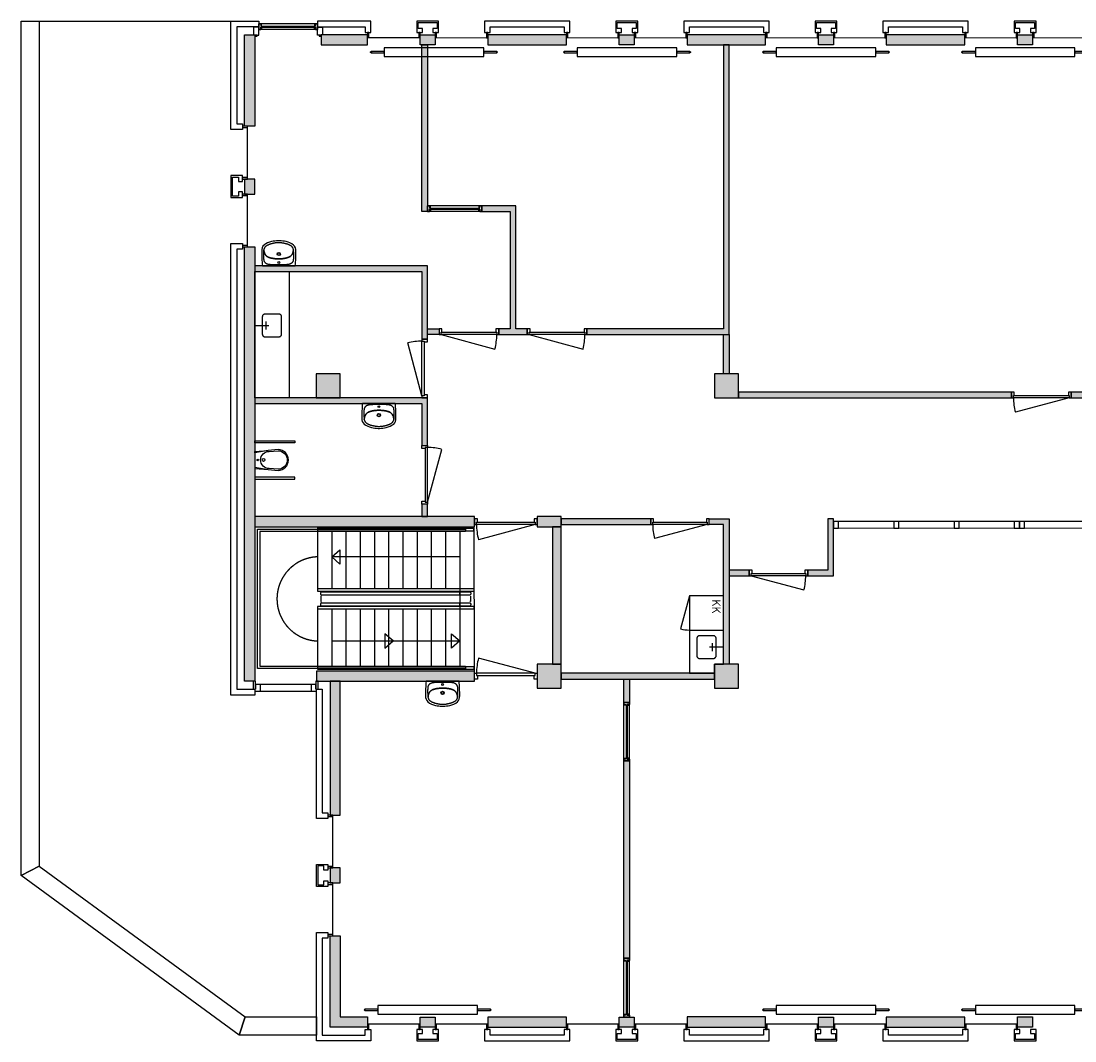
# Model space of a CAD drawing. Header units: millimetres. Extents: x 15498 to 66039, y 22705 to 40771.
# Tile 1 of 2: x 15498 to 34018, y 22779 to 40692. Entities that reach past the tile are written whole.
import ezdxf

# ---------------------------------------------------------------- set-up
doc = ezdxf.new("R2010")
doc.units = ezdxf.units.MM
doc.header["$LTSCALE"] = 100
doc.linetypes.add('ACAD_ISO10W100', pattern=[18, 12, -3, 0, -3])
for name, color, linetype in [('AA21----_BUITENWAND', 252, 'Continuous'), ('AA22----_BINNENWAND', 254, 'Continuous'), ('AA28----_KONSTRUKTIE', 252, 'Continuous'), ('AL21----_BUITENWAND', 3, 'Continuous'), ('AL22----_BINNENWAND', 2, 'Continuous'), ('AL24----_TRAPPEN', 7, 'Continuous'), ('AL28----_KONSTRUKTIE', 3, 'Continuous'), ('AL31----_BUITENKOZIJNEN', 1, 'Continuous'), ('AL32----_BINNENKOZIJNEN', 1, 'Continuous'), ('AL51----_RADIATOREN', 8, 'Continuous'), ('AL74----_KEUKEN', 7, 'Continuous'), ('AL74----_SANITAIR', 7, 'Continuous'), ('FB', 7, 'Continuous')]:
    doc.layers.add(name, color=color, linetype=linetype)
doc.styles.add('Isocpeur', font='isocpeur.ttf', dxfattribs={"height": 3})

# ---------------------------------------------------------------- blocks, each defined once
blk = doc.blocks.new('*U1')
at = {"layer": 'AL32----_BINNENKOZIJNEN'}
for points in [[(-950, -50), (-915, -50), (-915, -9), (-900, -9), (-900, 50), (-950, 50)], [(-950, 50), (-915, 50), (-915, 9), (-900, 9), (-900, -50), (-950, -50)], [(-915, 9), (-35, 9), (-35, 50), (-915, 50)], [(-50, 50), (-50, -9), (-35, -9), (-35, -50), (0, -50), (0, 50)], [(-50, -50), (-50, 9), (-35, 9), (-35, 50), (0, 50), (0, -50)], [(-915, -9), (-35, -9), (-35, -50), (-915, -50)]]:
    blk.add_lwpolyline(points, close=True, dxfattribs=at)
blk = doc.blocks.new('*U3')
at = {"layer": 'AL32----_BINNENKOZIJNEN'}
for points in [[(-1050, -50), (-1015, -50), (-1015, -9), (-1000, -9), (-1000, 50), (-1050, 50)], [(-50, 50), (-50, -9), (-35, -9), (-35, -50), (0, -50), (0, 50)], [(-1015, -9), (-35, -9), (-35, -50), (-1015, -50)]]:
    blk.add_lwpolyline(points, close=True, dxfattribs=at)
blk.add_lwpolyline([(-1015, -50), (-68, -304)], dxfattribs=at)
blk.add_arc((-1015, -50), 980, 345, 0.0038, dxfattribs=at)
blk = doc.blocks.new('*U4')
at = {"layer": 'AL32----_BINNENKOZIJNEN'}
for points in [[(-1050, -50), (-1015, -50), (-1015, -9), (-1000, -9), (-1000, 50), (-1050, 50)], [(-50, 50), (-50, -9), (-35, -9), (-35, -50), (0, -50), (0, 50)], [(-1015, -9), (-35, -9), (-35, -50), (-1015, -50)]]:
    blk.add_lwpolyline(points, close=True, dxfattribs=at)
blk.add_lwpolyline([(-35, -50), (-982, -304)], dxfattribs=at)
blk.add_arc((-35, -50), 980, 179.9962, 195, dxfattribs=at)
blk = doc.blocks.new('*U7')
at = {"layer": 'AL32----_BINNENKOZIJNEN'}
for points in [[(-1030, -50), (-995, -50), (-995, -9), (-980, -9), (-980, 50), (-1030, 50)], [(-50, 50), (-50, -9), (-35, -9), (-35, -50), (0, -50), (0, 50)], [(-995, -9), (-35, -9), (-35, -50), (-995, -50)]]:
    blk.add_lwpolyline(points, close=True, dxfattribs=at)
blk.add_lwpolyline([(-35, -50), (-962, -298)], dxfattribs=at)
blk.add_arc((-35, -50), 960, 180, 195, dxfattribs=at)
blk = doc.blocks.new('*U8')
at = {"layer": 'AL32----_BINNENKOZIJNEN'}
for points in [[(-1030, -50), (-995, -50), (-995, -9), (-980, -9), (-980, 50), (-1030, 50)], [(-50, 50), (-50, -9), (-35, -9), (-35, -50), (0, -50), (0, 50)], [(-995, -9), (-35, -9), (-35, -50), (-995, -50)]]:
    blk.add_lwpolyline(points, close=True, dxfattribs=at)
blk.add_lwpolyline([(-995, -50), (-68, -298)], dxfattribs=at)
blk.add_arc((-995, -50), 960, 345, 0, dxfattribs=at)
blk = doc.blocks.new('*U9')
at = {"layer": 'AL32----_BINNENKOZIJNEN'}
blk.add_lwpolyline([(-35, 50), (-962, 298)], dxfattribs=at)
for points in [[(-1030, 50), (-995, 50), (-995, 9), (-980, 9), (-980, -50), (-1030, -50)], [(-995, 9), (-35, 9), (-35, 50), (-995, 50)], [(-50, -50), (-50, 9), (-35, 9), (-35, 50), (0, 50), (0, -50)]]:
    blk.add_lwpolyline(points, close=True, dxfattribs=at)
blk.add_arc((-35, 50), 960, 165, 180, dxfattribs=at)
blk = doc.blocks.new('*U10')
at = {"layer": 'AL32----_BINNENKOZIJNEN'}
for points in [[(-1030, -50), (-995, -50), (-995, -9), (-980, -9), (-980, 50), (-1030, 50)], [(-1030, 50), (-995, 50), (-995, 9), (-980, 9), (-980, -50), (-1030, -50)], [(-995, 9), (-35, 9), (-35, 50), (-995, 50)], [(-50, 50), (-50, -9), (-35, -9), (-35, -50), (0, -50), (0, 50)], [(-50, -50), (-50, 9), (-35, 9), (-35, 50), (0, 50), (0, -50)], [(-995, -9), (-35, -9), (-35, -50), (-995, -50)]]:
    blk.add_lwpolyline(points, close=True, dxfattribs=at)
blk = doc.blocks.new('*U14')
at = {"layer": 'AL31----_BUITENKOZIJNEN'}
for points in [[(-1030, -50), (-995, -50), (-995, -9), (-980, -9), (-980, 50), (-1030, 50)], [(-1030, 50), (-995, 50), (-995, 9), (-980, 9), (-980, -50), (-1030, -50)], [(-995, 9), (-35, 9), (-35, 50), (-995, 50)], [(-50, 50), (-50, -9), (-35, -9), (-35, -50), (0, -50), (0, 50)], [(-50, -50), (-50, 9), (-35, 9), (-35, 50), (0, 50), (0, -50)], [(-995, -9), (-35, -9), (-35, -50), (-995, -50)]]:
    blk.add_lwpolyline(points, close=True, dxfattribs=at)
blk = doc.blocks.new('*U26')
at = {"layer": 'AL32----_BINNENKOZIJNEN'}
for points in [[(-1100, -50), (-1065, -50), (-1065, -9), (-1050, -9), (-1050, 50), (-1100, 50)], [(-50, 50), (-50, -9), (-35, -9), (-35, -50), (0, -50), (0, 50)], [(-1065, -9), (-35, -9), (-35, -50), (-1065, -50)]]:
    blk.add_lwpolyline(points, close=True, dxfattribs=at)
blk.add_lwpolyline([(-35, -50), (-1030, -317)], dxfattribs=at)
blk.add_arc((-35, -50), 1030, 180.0011, 195, dxfattribs=at)
blk = doc.blocks.new('*U27')
at = {"layer": 'AL32----_BINNENKOZIJNEN'}
blk.add_lwpolyline([(-35, 50), (-1030, 317)], dxfattribs=at)
for points in [[(-1100, 50), (-1065, 50), (-1065, 9), (-1050, 9), (-1050, -50), (-1100, -50)], [(-1065, 9), (-35, 9), (-35, 50), (-1065, 50)], [(-50, -50), (-50, 9), (-35, 9), (-35, 50), (0, 50), (0, -50)]]:
    blk.add_lwpolyline(points, close=True, dxfattribs=at)
blk.add_arc((-35, 50), 1030, 165, 179.9989, dxfattribs=at)
blk = doc.blocks.new('WT 04 (R)')
at = {"color": 3}
for centre, radius, start, end in [((266, 164), 136, 44.6333, 93.716), ((257, 300), 1.091783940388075e-11, 92.5317, 90.2017)]:
    blk.add_arc(centre, radius, start, end, dxfattribs=at)
at = {"layer": 'AL74----_SANITAIR'}
for points in [[(257, 300, 0.030203), (0, 289), (0, -289, 0.030203), (257, -300, 0.217499), (363, -260, 0.107077), (423, -127, 0.043293), (438, -11), (438, 11, 0.043293), (423, 127, 0.107077), (363, 260, 0.217499)], [(72, 0, -1), (41, 0, -1)], [(233, 0, -1), (176, 0, -1)], [(227, 0, -1), (182, 0, -1)]]:
    blk.add_lwpolyline(points, format="xyb", close=True, dxfattribs=at)
for points in [[(119, 20), (120, 34), (121, 47), (122, 58), (123, 68), (124, 76), (125, 84), (126, 91), (127, 98), (128, 104), (129, 111), (130, 116), (131, 122), (132, 127), (133, 132), (134, 138), (136, 143), (137, 147), (139, 152), (140, 157), (142, 162), (143, 166), (145, 171), (146, 175), (148, 180), (150, 184), (152, 188), (154, 192), (156, 196), (158, 200), (160, 204), (163, 208), (166, 211), (169, 215), (172, 218), (175, 221), (178, 224), (181, 227), (185, 230), (188, 233), (192, 235), (195, 238), (199, 240), (203, 242), (206, 245), (211, 247), (215, 248), (220, 250), (225, 252), (230, 254), (236, 256), (243, 257), (251, 259), (259, 260), (269, 261), (279, 263), (277, 263), (272, 264), (267, 264), (261, 265), (255, 265), (249, 266), (242, 266), (235, 267), (227, 267), (219, 267), (211, 267), (203, 267), (195, 267), (187, 268), (180, 267), (172, 267), (164, 267), (157, 267), (150, 267), (143, 267), (137, 267), (130, 266), (125, 266), (119, 266), (115, 266), (110, 265), (106, 265), (102, 265), (98, 264), (94, 263), (91, 263), (88, 262), (84, 261), (81, 260), (79, 258), (76, 257), (73, 255), (70, 254), (67, 252), (65, 250), (62, 248), (59, 245), (57, 243), (54, 240), (52, 238), (49, 235), (47, 232), (44, 228), (42, 225), (40, 221), (38, 217), (36, 213), (35, 209), (33, 204), (31, 200), (30, 195), (29, 190), (28, 184), (27, 179), (26, 172), (25, 166), (24, 159), (23, 151), (22, 143), (22, 135), (21, 126), (21, 117), (20, 108), (20, 98), (20, 88), (20, 78), (20, 68), (19, 58), (19, 48), (19, 39), (19, 31), (19, 23), (19, 17), (19, 12), (19, 9), (19, 6), (19, 2), (19, -1), (19, -12), (19, -24), (20, -37), (20, -50), (20, -64), (20, -77), (21, -89), (21, -101), (22, -112), (22, -122), (23, -131), (23, -140), (24, -148), (25, -155), (26, -162), (27, -169), (28, -175), (29, -181), (30, -186), (31, -191), (33, -196), (34, -201), (36, -205), (38, -209), (40, -213), (42, -217), (44, -221), (46, -224), (48, -228), (51, -231), (53, -234), (56, -237), (58, -239), (61, -242), (64, -244), (66, -246), (69, -248), (72, -250), (75, -251), (77, -253), (80, -254), (83, -256), (86, -257), (89, -258), (92, -259), (96, -259), (99, -260), (103, -260), (107, -261), (112, -261), (116, -262), (121, -262), (126, -262), (132, -262), (138, -262), (145, -262), (151, -263), (158, -263), (166, -263), (173, -263), (181, -263), (189, -263), (197, -263), (205, -263), (213, -262), (221, -262), (229, -262), (236, -262), (243, -261), (250, -261), (257, -260), (263, -260), (268, -259), (273, -258), (278, -258), (281, -257), (271, -256), (261, -255), (252, -254), (244, -252), (238, -251), (232, -249), (226, -247), (221, -245), (216, -244), (212, -242), (208, -240), (204, -238), (200, -235), (197, -233), (193, -231), (190, -228), (186, -226), (183, -223), (179, -220), (176, -217), (173, -214), (170, -210), (167, -207), (164, -203), (162, -200), (159, -196), (157, -192), (155, -188), (153, -184), (151, -179), (149, -175), (147, -171), (146, -166), (144, -162), (143, -157), (141, -153), (139, -148), (138, -143), (137, -138), (135, -133), (134, -128), (133, -123), (132, -118), (131, -112), (129, -106), (128, -100), (127, -94), (126, -87), (125, -80), (124, -72), (123, -63), (122, -54), (121, -43), (120, -30), (119, -16), (118, 2)], [(401, -31), (402, -25), (402, -19), (402, -12), (402, -5), (402, 3), (402, 11), (402, 18), (402, 25), (401, 31), (401, 37), (401, 44), (400, 50), (399, 56), (399, 61), (398, 67), (397, 73), (396, 79), (394, 85), (393, 91), (392, 96), (391, 102), (389, 108), (388, 113), (387, 119), (386, 125), (384, 130), (383, 136), (381, 141), (380, 146), (378, 152), (376, 157), (374, 162), (372, 168), (370, 173), (368, 178), (365, 183), (363, 188), (361, 194), (358, 199), (356, 204), (353, 208), (350, 213), (347, 218), (344, 222), (341, 226), (338, 230), (335, 234), (332, 237), (329, 240), (326, 243), (323, 245), (319, 248), (316, 250), (313, 252), (310, 253), (307, 255), (304, 256), (300, 258), (297, 259), (293, 260), (290, 261), (286, 261), (281, 262), (279, 263), (269, 261), (259, 260), (251, 259), (243, 257), (236, 256), (230, 254), (225, 252), (220, 250), (215, 248), (211, 247), (206, 245), (203, 242), (199, 240), (195, 238), (192, 235), (188, 233), (185, 230), (181, 227), (178, 224), (175, 221), (172, 218), (169, 215), (166, 211), (163, 208), (160, 204), (158, 200), (156, 196), (154, 192), (152, 188), (150, 184), (148, 180), (146, 175), (145, 171), (143, 166), (142, 162), (140, 157), (139, 152), (137, 147), (136, 143), (134, 138), (133, 132), (132, 127), (131, 122), (130, 116), (129, 111), (128, 104), (127, 98), (126, 91), (125, 84), (124, 76), (123, 68), (122, 58), (121, 47), (120, 34), (119, 20), (118, 2), (119, -16), (120, -30), (121, -43), (122, -54), (123, -63), (124, -72), (125, -80), (126, -87), (127, -94), (128, -100), (129, -106), (131, -112), (132, -118), (133, -123), (134, -128), (135, -133), (137, -138), (138, -143), (139, -148), (141, -153), (143, -157), (144, -162), (146, -166), (147, -171), (149, -175), (151, -179), (153, -184), (155, -188), (157, -192), (159, -196), (162, -200), (164, -203), (167, -207), (170, -210), (173, -214), (176, -217), (179, -220), (183, -223), (186, -226), (190, -228), (193, -231), (197, -233), (200, -235), (204, -238), (208, -240), (212, -242), (216, -244), (221, -245), (226, -247), (232, -249), (238, -251), (244, -252), (252, -254), (261, -255), (271, -256), (281, -257), (283, -257), (287, -256), (291, -255), (295, -254), (299, -253), (302, -252), (305, -251), (308, -250), (312, -248), (315, -246), (318, -244), (321, -242), (324, -240), (327, -237), (330, -234), (334, -231), (337, -228), (340, -224), (343, -221), (346, -216), (349, -212), (351, -208), (354, -203), (357, -198), (359, -193), (362, -188), (364, -183), (367, -178), (369, -172), (371, -167), (373, -162), (375, -157), (377, -151), (379, -146), (380, -141), (382, -135), (384, -130), (385, -124), (386, -119), (388, -113), (389, -108), (390, -102), (391, -96), (393, -91), (394, -85), (395, -79), (396, -73), (397, -67), (398, -61), (399, -55), (400, -50), (400, -44), (401, -38)]]:
    blk.add_lwpolyline(points, close=True, dxfattribs=at)
blk = doc.blocks.new('WC 17 (R)')
at = {"layer": 'AL74----_SANITAIR'}
for points in [[(407, 182), (232, 169), (0, 125), (0, -125), (232, -169), (408, -182, 0.999913)], [(62, 0, -1), (37, 0, -1)], [(250, 150), (407, 162, -1), (407, -162), (250, -150, -1)], [(175, 0, -1), (125, 0, -1)]]:
    blk.add_lwpolyline(points, format="xyb", close=True, dxfattribs=at)
for points in [[(0, 125), (0, 150), (232, 169)], [(0, -125), (0, -150), (232, -169)]]:
    blk.add_lwpolyline(points, dxfattribs=at)
blk = doc.blocks.new('*U34')
at = {"layer": 'FB'}
blk.add_lwpolyline([(-600, 0), (-600, -600), (0, -600), (0, 0)], close=True, dxfattribs=at)
blk.add_lwpolyline([(-600, -600), (-20, -755)], dxfattribs=at)
blk.add_arc((-600, -600), 600, 345, 0, dxfattribs=at)
at = {"layer": 'FB', "style": 'Isocpeur'}
blk.add_text('KK', height=150, dxfattribs=at).set_placement((-536, -202))

msp = doc.modelspace()

# ---------------------------------------------------------------- hatches: boundary and pattern name
at = {"layer": 'AA21----_BUITENWAND'}
h = msp.add_hatch(color=256, dxfattribs=at)
h.paths.add_polyline_path([(19427, 37917), (19427, 37654), (19607, 37654), (19607, 37917)])
h.paths.add_polyline_path([(19427, 36726), (19607, 36726), (19607, 29096), (19427, 29096)])
h.paths.add_polyline_path([(19427, 40452), (19607, 40452), (19607, 38846), (19427, 38846)])
h = msp.add_hatch(color=256, dxfattribs=at)
h.paths.add_polyline_path([(65629, 40472), (65449, 40472), (65449, 37642), (65626, 37642)])
h.paths.add_polyline_path([(62203, 40452), (62203, 40272), (62859, 40272), (62859, 40272), (62859, 40452)])
h.paths.add_polyline_path([(45324, 40452), (45324, 40272), (49583, 40272), (49583, 40452)])
h.paths.add_polyline_path([(37703, 40452), (37703, 40272), (41962, 40272), (41962, 40452)])
h.paths.add_polyline_path([(58703, 40452), (58703, 40272), (60083, 40272), (60083, 40452)])
h.paths.add_polyline_path([(55203, 40452), (55203, 40272), (56583, 40272), (56583, 40452)])
h.paths.add_polyline_path([(51703, 40452), (51703, 40272), (53083, 40272), (53083, 40452)])
h.paths.add_polyline_path([(34203, 40452), (34203, 40272), (35583, 40272), (35583, 40452)])
h.paths.add_polyline_path([(30703, 40452), (30703, 40272), (32083, 40272), (32083, 40452)])
h.paths.add_polyline_path([(27203, 40452), (27203, 40272), (28583, 40272), (28583, 40452)])
h.paths.add_polyline_path([(61011, 40452), (61275, 40452), (61275, 40272), (61011, 40272)])
h.paths.add_polyline_path([(57511, 40452), (57775, 40452), (57775, 40272), (57511, 40272)])
h.paths.add_polyline_path([(54011, 40452), (54275, 40452), (54275, 40272), (54011, 40272)])
h.paths.add_polyline_path([(50511, 40452), (50775, 40452), (50775, 40272), (50511, 40272)])
h.paths.add_polyline_path([(36511, 40452), (36775, 40452), (36775, 40272), (36511, 40272)])
h.paths.add_polyline_path([(33011, 40452), (33275, 40452), (33275, 40272), (33011, 40272)])
h.paths.add_polyline_path([(29511, 40452), (29775, 40452), (29775, 40272), (29511, 40272)])
h.paths.add_polyline_path([(26011, 40452), (26275, 40452), (26275, 40272), (26011, 40272)])
h.paths.add_polyline_path([(23703, 40452), (23703, 40272), (25083, 40272), (25083, 40452)])
h.paths.add_polyline_path([(22511, 40452), (22775, 40452), (22775, 40272), (22511, 40272)])
h.paths.add_polyline_path([(20773, 40452), (20773, 40272), (21583, 40272), (21583, 40452)])
h = msp.add_hatch(color=256, dxfattribs=at)
h.paths.add_polyline_path([(20927, 29096), (20927, 26746), (21107, 26746), (21107, 29096)])
h.paths.add_polyline_path([(20927, 25818), (20927, 25554), (21107, 25554), (21107, 25818)])
h.paths.add_polyline_path([(20927, 24626), (21107, 24626), (21107, 23200), (21583, 23200), (21583, 23020), (20927, 23020)])
h.paths.add_polyline_path([(41203, 23200), (41203, 23020), (41885, 23020), (41885, 23200)])
h.paths.add_polyline_path([(41906, 23200), (42006, 23200), (42006, 22780), (41906, 22780)])
h.paths.add_polyline_path([(45401, 23200), (45401, 23020), (49583, 23020), (49583, 23200)])
h.paths.add_polyline_path([(45280, 23200), (45280, 22780), (45380, 22780), (45380, 23200)])
h.paths.add_polyline_path([(64359, 33079), (64179, 33079), (64179, 23200), (62203, 23200), (62203, 23020), (64359, 23020)])
h.paths.add_polyline_path([(60083, 23019), (60083, 23199), (58733, 23200), (58733, 23020)])
h.paths.add_polyline_path([(56568, 23020), (56568, 23200), (55203, 23200), (55203, 23020)])
h.paths.add_polyline_path([(53083, 23020), (53083, 23200), (51703, 23200), (51703, 23020)])
h.paths.add_polyline_path([(39083, 23019), (39083, 23199), (37703, 23199), (37703, 23019)])
h.paths.add_polyline_path([(35583, 23019), (35583, 23199), (34203, 23199), (34203, 23019)])
h.paths.add_polyline_path([(32083, 23019), (32083, 23199), (30703, 23199), (30703, 23019)])
h.paths.add_polyline_path([(28583, 23020), (28583, 23200), (27203, 23200), (27203, 23020)])
h.paths.add_polyline_path([(25083, 23019), (25083, 23199), (23703, 23199), (23703, 23019)])
h.paths.add_polyline_path([(61275, 23019), (61011, 23019), (61011, 23199), (61275, 23199)])
h.paths.add_polyline_path([(54275, 23019), (54011, 23019), (54011, 23199), (54275, 23199)])
h.paths.add_polyline_path([(50775, 23019), (50511, 23019), (50511, 23199), (50775, 23199)])
h.paths.add_polyline_path([(40275, 23019), (40011, 23019), (40011, 23199), (40275, 23199)])
h.paths.add_polyline_path([(36775, 23019), (36511, 23019), (36511, 23199), (36775, 23199)])
h.paths.add_polyline_path([(33275, 23020), (33011, 23020), (33011, 23200), (33275, 23200)])
h.paths.add_polyline_path([(29775, 23019), (29511, 23019), (29511, 23199), (29775, 23199)])
h.paths.add_polyline_path([(26275, 23019), (26011, 23019), (26011, 23199), (26275, 23199)])
h.paths.add_polyline_path([(22775, 23019), (22511, 23019), (22511, 23199), (22775, 23199)])
h.paths.add_polyline_path([(65626, 36612), (65629, 36432), (64359, 36432), (64359, 34109), (64179, 34109), (64179, 36612)])
at = {"layer": 'AA22----_BINNENWAND'}
h = msp.add_hatch(color=256, dxfattribs=at)
h.paths.add_polyline_path([(62679, 40272), (62859, 40272), (62859, 35409), (62679, 35409)])
h.paths.add_polyline_path([(52343, 40272), (52443, 40272), (52443, 34076), (52343, 34076)])
h.paths.add_polyline_path([(45343, 40272), (45443, 40272), (45443, 34176), (48683, 34176), (48683, 34076), (45343, 34076)])
h.paths.add_polyline_path([(41943, 40272), (41843, 40272), (41843, 34496), (41943, 34496)])
h.paths.add_polyline_path([(27943, 40272), (27843, 40272), (27843, 35286), (25442, 35286), (25442, 35186), (27943, 35186)])
h.paths.add_polyline_path([(22543, 40272), (22643, 40272), (22643, 37346), (22543, 37346)])
h.paths.add_polyline_path([(19607, 36396), (19607, 36296), (22543, 36296), (22543, 35106), (22643, 35106), (22643, 36396)])
h.paths.add_polyline_path([(23593, 37446), (23593, 37346), (24093, 37346), (24093, 35286), (23893, 35286), (23893, 35186), (24392, 35186), (24392, 35286), (24193, 35286), (24193, 37446)])
h.paths.add_polyline_path([(22643, 35286), (22843, 35286), (22843, 35186), (22643, 35186)])
h.paths.add_polyline_path([(19607, 34076), (19607, 33976), (22543, 33976), (22543, 33237), (22643, 33237), (22643, 34076)])
h.paths.add_polyline_path([(22543, 31990), (22643, 31990), (22643, 32207), (22543, 32207)])
h.paths.add_polyline_path([(40953, 34176), (40953, 34076), (41683, 34076), (41683, 34176)])
h.paths.add_polyline_path([(35103, 34176), (35103, 34076), (39903, 34076), (39903, 34176)])
h.paths.add_polyline_path([(33953, 34176), (33953, 34076), (34683, 34076), (34683, 34176)])
h.paths.add_polyline_path([(28103, 34176), (28103, 34076), (32903, 34076), (32903, 34176)])
h.paths.add_polyline_path([(52443, 34176), (52443, 34076), (55683, 34076), (55683, 34176)])
h.paths.add_polyline_path([(52343, 34176), (51353, 34176), (51353, 34076), (52343, 34076)])
h.paths.add_polyline_path([(49103, 34176), (49103, 34076), (50303, 34076), (50303, 34176)])
h.paths.add_polyline_path([(58835, 34359), (58835, 34179), (64179, 34179), (64179, 34359)])
h.paths.add_polyline_path([(62859, 36612), (62859, 36432), (64179, 36432), (64179, 36612)])
h.paths.add_polyline_path([(58465, 34076), (58465, 32761), (58565, 32761), (58565, 34076)])
h.paths.add_polyline_path([(58465, 30711), (58565, 30711), (58565, 29396), (58465, 29396)])
h.paths.add_polyline_path([(59865, 32850), (59865, 32670), (62699, 32670), (62699, 30802), (59865, 30802), (59865, 30622), (62879, 30622), (62879, 32850)])
h.paths.add_polyline_path([(57373, 27620), (57373, 27720), (58465, 27720), (58465, 27926), (58565, 27926), (58565, 27720), (62279, 27720), (62279, 27620)])
h.paths.add_polyline_path([(61829, 29113), (61829, 27720), (61939, 27720), (61939, 29113)])
h.paths.add_polyline_path([(58835, 29293), (58835, 29113), (64179, 29113), (64179, 29293)])
h.paths.add_polyline_path([(63309, 27720), (63309, 27620), (64179, 27620), (64179, 27720)])
h.paths.add_polyline_path([(55943, 27720), (55943, 27620), (56343, 27620), (56343, 27720)])
msp.add_hatch(color=256, dxfattribs=at).paths.add_polyline_path([(27843, 35186), (27943, 35186), (27943, 34496), (27843, 34496)])
h = msp.add_hatch(color=256, dxfattribs=at)
h.paths.add_polyline_path([(20687, 29276), (20687, 29096), (23467, 29096), (23467, 29276)])
h.paths.add_polyline_path([(19607, 31990), (19607, 31810), (23467, 31810), (23467, 31990)])
h.paths.add_polyline_path([(26093, 27696), (26193, 27696), (26193, 24230), (26093, 24230)])
h.paths.add_polyline_path([(26093, 29136), (26193, 29136), (26193, 28726), (26093, 28726)])
h.paths.add_polyline_path([(24987, 29236), (24987, 29136), (27683, 29136), (27683, 29236)])
h.paths.add_polyline_path([(24837, 29396), (24987, 29396), (24987, 31810), (24837, 31810)])
h.paths.add_polyline_path([(24567, 31990), (24567, 31810), (24987, 31810), (24987, 31990)])
h.paths.add_polyline_path([(24987, 31950), (24987, 31850), (26563, 31850), (26563, 31950)])
h.paths.add_polyline_path([(27943, 29396), (27843, 29396), (27843, 31850), (27593, 31850), (27593, 31950), (27943, 31950)])
h.paths.add_polyline_path([(27943, 31050), (27943, 30950), (28293, 30950), (28293, 31050)])
h.paths.add_polyline_path([(29773, 31950), (29673, 31950), (29673, 31050), (29323, 31050), (29323, 30950), (29773, 30950)])
at = {"layer": 'AA28----_KONSTRUKTIE'}
h = msp.add_hatch(color=256, dxfattribs=at)
h.dxf.hatch_style = 1
h.paths.add_polyline_path([(21103, 34496), (20683, 34496), (20683, 34076), (21103, 34076)])
h = msp.add_hatch(color=256, dxfattribs=at)
h.dxf.hatch_style = 1
h.paths.add_polyline_path([(28103, 34496), (27683, 34496), (27683, 34076), (28103, 34076)])
h = msp.add_hatch(color=256, dxfattribs=at)
h.dxf.hatch_style = 1
h.paths.add_polyline_path([(24987, 29396), (24567, 29396), (24567, 28976), (24987, 28976)])
h = msp.add_hatch(color=256, dxfattribs=at)
h.dxf.hatch_style = 1
h.paths.add_polyline_path([(28103, 29396), (27683, 29396), (27683, 28976), (28103, 28976)])

# ---------------------------------------------------------------- linework, layer by layer
at = {"layer": 'AL21----_BUITENWAND'}
for points in [[(19675, 40692), (19675, 40592), (19287, 40592), (19287, 38886), (19388, 38886), (19388, 38786), (19187, 38786), (19187, 40692)], [(20705, 40692), (20705, 40592), (21543, 40592), (21543, 40491), (21643, 40491), (21643, 40692)], [(22451, 40691), (22451, 40491), (22551, 40491), (22551, 40562), (22476, 40562), (22476, 40667), (22810, 40667), (22810, 40562), (22735, 40562), (22735, 40491), (22835, 40491), (22835, 40691)], [(23643, 40692), (23643, 40491), (23743, 40491), (23743, 40592), (25043, 40592), (25043, 40491), (25143, 40491), (25143, 40692)], [(25951, 40691), (25951, 40491), (26051, 40491), (26051, 40562), (25976, 40562), (25976, 40667), (26310, 40667), (26310, 40562), (26235, 40562), (26235, 40491), (26335, 40491), (26335, 40691)], [(27143, 40692), (27143, 40491), (27243, 40491), (27243, 40592), (28543, 40592), (28543, 40491), (28643, 40491), (28643, 40692)], [(29451, 40691), (29451, 40491), (29551, 40491), (29551, 40562), (29476, 40562), (29476, 40667), (29810, 40667), (29810, 40562), (29735, 40562), (29735, 40491), (29835, 40491), (29835, 40691)], [(30643, 40692), (30643, 40491), (30743, 40491), (30743, 40592), (32043, 40592), (32043, 40491), (32143, 40491), (32143, 40692)], [(32951, 40691), (32951, 40491), (33051, 40491), (33051, 40562), (32976, 40562), (32976, 40667), (33310, 40667), (33310, 40562), (33235, 40562), (33235, 40491), (33335, 40491), (33335, 40691)], [(19427, 40452), (19607, 40452), (19607, 38846), (19427, 38846)], [(20773, 40452), (20773, 40272), (21583, 40272), (21583, 40452)], [(22511, 40452), (22775, 40452), (22775, 40272), (22511, 40272)], [(23703, 40452), (23703, 40272), (25083, 40272), (25083, 40452)], [(26011, 40452), (26275, 40452), (26275, 40272), (26011, 40272)], [(27203, 40452), (27203, 40272), (28583, 40272), (28583, 40452)], [(29511, 40452), (29775, 40452), (29775, 40272), (29511, 40272)], [(30703, 40452), (30703, 40272), (32083, 40272), (32083, 40452)], [(33011, 40452), (33275, 40452), (33275, 40272), (33011, 40272)], [(19187, 37977), (19187, 37594), (19388, 37594), (19388, 37694), (19317, 37694), (19317, 37619), (19212, 37619), (19212, 37952), (19317, 37952), (19317, 37877), (19388, 37877), (19388, 37977)], [(19427, 37917), (19427, 37654), (19607, 37654), (19607, 37917)], [(19187, 36786), (19388, 36786), (19388, 36686), (19287, 36686), (19287, 28955), (19607, 28955), (19607, 28855), (19187, 28855)], [(19427, 36726), (19607, 36726), (19607, 29096), (19427, 29096)], [(20927, 29096), (20927, 26746), (21107, 26746), (21107, 29096)], [(20687, 28955), (20787, 28955), (20787, 26786), (20888, 26786), (20888, 26686), (20687, 26686)], [(20687, 25878), (20888, 25878), (20888, 25778), (20817, 25778), (20817, 25853), (20712, 25853), (20712, 25519), (20817, 25519), (20817, 25594), (20888, 25594), (20888, 25494), (20687, 25494)], [(20927, 25818), (20927, 25554), (21107, 25554), (21107, 25818)], [(20687, 24686), (20888, 24686), (20888, 24586), (20787, 24586), (20787, 22880), (21543, 22880), (21543, 22981), (21643, 22981), (21643, 22780), (20687, 22780)], [(20927, 24626), (21107, 24626), (21107, 23200), (21583, 23200), (21583, 23020), (20927, 23020)], [(22775, 23019), (22511, 23019), (22511, 23199), (22775, 23199)], [(25083, 23019), (25083, 23199), (23703, 23199), (23703, 23019)], [(26275, 23019), (26011, 23019), (26011, 23199), (26275, 23199)], [(28583, 23020), (28583, 23200), (27203, 23200), (27203, 23020)], [(29775, 23019), (29511, 23019), (29511, 23199), (29775, 23199)], [(32083, 23019), (32083, 23199), (30703, 23199), (30703, 23019)], [(33275, 23020), (33011, 23020), (33011, 23200), (33275, 23200)], [(22835, 22780), (22835, 22981), (22735, 22981), (22735, 22910), (22810, 22910), (22810, 22805), (22476, 22805), (22476, 22910), (22551, 22910), (22551, 22981), (22451, 22981), (22451, 22780)], [(25143, 22779), (25143, 22980), (25043, 22980), (25043, 22879), (23743, 22879), (23743, 22980), (23643, 22980), (23643, 22779)], [(26335, 22780), (26335, 22981), (26235, 22981), (26235, 22910), (26310, 22910), (26310, 22805), (25976, 22805), (25976, 22910), (26051, 22910), (26051, 22981), (25951, 22981), (25951, 22780)], [(28643, 22780), (28643, 22980), (28543, 22980), (28543, 22880), (27243, 22880), (27243, 22980), (27143, 22980), (27143, 22780)], [(29835, 22780), (29835, 22981), (29735, 22981), (29735, 22910), (29810, 22910), (29810, 22805), (29476, 22805), (29476, 22910), (29551, 22910), (29551, 22981), (29451, 22981), (29451, 22780)], [(32143, 22779), (32143, 22980), (32043, 22980), (32043, 22879), (30743, 22879), (30743, 22980), (30643, 22980), (30643, 22779)], [(33335, 22780), (33335, 22981), (33235, 22981), (33235, 22910), (33310, 22910), (33310, 22805), (32976, 22805), (32976, 22910), (33051, 22910), (33051, 22981), (32951, 22981), (32951, 22780)]]:
    msp.add_lwpolyline(points, close=True, dxfattribs=at)
at = {"layer": 'AL22----_BINNENWAND', "color": 8}
for points in [[(15498, 40692), (15818, 40692), (15818, 25849), (15498, 25687)], [(15498, 25687), (15818, 25849), (19434, 23200), (19329, 22880)], [(19329, 22880), (19434, 23200), (20687, 23200), (20687, 22880)]]:
    msp.add_lwpolyline(points, close=True, dxfattribs=at)
msp.add_lwpolyline([(15818, 40692), (19187, 40692)], dxfattribs=at)
at = {"layer": 'AL22----_BINNENWAND'}
for points in [[(22543, 40272), (22643, 40272), (22643, 37346), (22543, 37346)], [(27943, 40272), (27843, 40272), (27843, 35286), (25442, 35286), (25442, 35186), (27943, 35186)], [(23593, 37446), (23593, 37346), (24093, 37346), (24093, 35286), (23893, 35286), (23893, 35186), (24392, 35186), (24392, 35286), (24193, 35286), (24193, 37446)], [(19607, 36396), (19607, 36296), (22543, 36296), (22543, 35106), (22643, 35106), (22643, 36396)], [(22643, 35286), (22843, 35286), (22843, 35186), (22643, 35186)], [(27843, 35186), (27943, 35186), (27943, 34496), (27843, 34496)], [(28103, 34176), (28103, 34076), (32903, 34076), (32903, 34176)], [(33953, 34176), (33953, 34076), (34683, 34076), (34683, 34176)], [(19607, 34076), (19607, 33976), (22543, 33976), (22543, 33237), (22643, 33237), (22643, 34076)], [(22543, 31990), (22643, 31990), (22643, 32207), (22543, 32207)], [(19607, 31990), (19607, 31810), (23467, 31810), (23467, 31990)], [(24567, 31990), (24567, 31810), (24987, 31810), (24987, 31990)], [(24987, 31950), (24987, 31850), (26563, 31850), (26563, 31950)], [(27943, 29396), (27843, 29396), (27843, 31850), (27593, 31850), (27593, 31950), (27943, 31950)], [(29773, 31950), (29673, 31950), (29673, 31050), (29323, 31050), (29323, 30950), (29773, 30950)], [(24837, 29396), (24987, 29396), (24987, 31810), (24837, 31810)], [(27943, 31050), (27943, 30950), (28293, 30950), (28293, 31050)], [(20687, 29276), (20687, 29096), (23467, 29096), (23467, 29276)], [(24987, 29236), (24987, 29136), (27683, 29136), (27683, 29236)], [(26093, 29136), (26193, 29136), (26193, 28726), (26093, 28726)], [(26093, 27696), (26193, 27696), (26193, 24230), (26093, 24230)]]:
    msp.add_lwpolyline(points, close=True, dxfattribs=at)
at = {"layer": 'AL24----_TRAPPEN'}
for points in [[(23307, 31766), (23307, 31724), (19693, 31724), (19693, 29362), (23307, 29362), (23307, 29320), (19651, 29320), (19651, 31766)], [(20707, 31778), (20707, 31738), (23457, 31738), (23457, 31778)], [(20707, 30718), (20707, 30678), (23461, 30678), (23461, 30718)], [(23207, 30663), (20781, 30663), (20778, 30663), (20776, 30662), (20774, 30662), (20771, 30661), (20769, 30660), (20767, 30659), (20765, 30657), (20764, 30655), (20762, 30654), (20761, 30652), (20759, 30649), (20758, 30647), (20758, 30645), (20757, 30643), (20757, 30640), (20757, 30638), (20757, 30635), (20758, 30633), (20758, 30631), (20759, 30628), (20761, 30626), (20762, 30624), (20764, 30622), (20765, 30621), (20767, 30619), (20769, 30618), (20771, 30617), (20774, 30616), (20776, 30615), (20778, 30615), (20781, 30615), (23207, 30615)], [(23407, 30635), (23407, 30638), (23407, 30640), (23407, 30643), (23406, 30645), (23405, 30647), (23404, 30649), (23403, 30652), (23402, 30654), (23400, 30655), (23399, 30657), (23397, 30659), (23395, 30660), (23392, 30661), (23390, 30662), (23388, 30662), (23385, 30663), (23383, 30663), (23207, 30663), (23207, 30615), (23383, 30615), (23385, 30615), (23388, 30615), (23390, 30616), (23392, 30617), (23395, 30618), (23397, 30619), (23399, 30621), (23400, 30622), (23402, 30624), (23403, 30626), (23404, 30628), (23405, 30631), (23406, 30633)], [(20707, 30408), (20707, 30368), (23461, 30368), (23461, 30408)], [(23207, 30471), (20781, 30471), (20778, 30471), (20776, 30470), (20774, 30470), (20771, 30469), (20769, 30468), (20767, 30467), (20765, 30465), (20764, 30463), (20762, 30462), (20761, 30460), (20759, 30457), (20758, 30455), (20758, 30453), (20757, 30451), (20757, 30448), (20757, 30446), (20757, 30443), (20758, 30441), (20758, 30439), (20759, 30436), (20761, 30434), (20762, 30432), (20764, 30430), (20765, 30429), (20767, 30427), (20769, 30426), (20771, 30425), (20774, 30424), (20776, 30423), (20778, 30423), (20781, 30423), (23207, 30423)], [(23407, 30448), (23407, 30451), (23406, 30453), (23405, 30455), (23404, 30457), (23403, 30460), (23402, 30462), (23400, 30463), (23399, 30465), (23397, 30467), (23395, 30468), (23392, 30469), (23390, 30470), (23388, 30470), (23385, 30471), (23383, 30471), (23207, 30471), (23207, 30423), (23383, 30423), (23385, 30423), (23388, 30423), (23390, 30424), (23392, 30425), (23395, 30426), (23397, 30427), (23399, 30429), (23400, 30430), (23402, 30432), (23403, 30434), (23404, 30436), (23405, 30439), (23406, 30441), (23407, 30443), (23407, 30446)], [(21892, 29929), (21892, 29679), (22037, 29804)], [(20707, 29348), (20707, 29308), (23461, 29308), (23461, 29348)]]:
    msp.add_lwpolyline(points, close=True, dxfattribs=at)
for points in [[(20707, 31810), (20707, 30678)], [(20957, 31738), (20957, 30718)], [(21207, 31738), (21207, 30718)], [(21457, 31738), (21457, 30718)], [(21707, 31738), (21707, 30718)], [(21957, 31738), (21957, 30718)], [(22207, 31738), (22207, 30718)], [(22457, 31738), (22457, 30718)], [(22707, 31738), (22707, 30718)], [(22957, 31738), (22957, 30718)], [(23207, 31738), (23207, 30718)], [(23457, 31810), (23461, 29276)], [(23207, 31281), (20957, 31281), (21102, 31406), (21102, 31156), (20957, 31281)], [(23207, 31227), (23207, 30207)], [(20778, 30589), (20768, 30589), (20768, 30497), (20778, 30497)], [(23395, 30589), (23395, 30497), (23385, 30497)], [(20707, 30408), (20707, 29308)], [(20957, 30368), (20957, 29348)], [(21207, 30368), (21207, 29348)], [(21457, 30368), (21457, 29348)], [(21707, 30368), (21707, 29348)], [(21957, 30368), (21957, 29348)], [(22207, 30368), (22207, 29348)], [(22457, 30368), (22457, 29348)], [(22707, 30368), (22707, 29348)], [(22957, 30368), (22957, 29348)], [(23207, 30368), (23207, 29348)], [(20957, 29804), (22182, 29804), (23207, 29804), (23062, 29679), (23062, 29929), (23207, 29804)]]:
    msp.add_lwpolyline(points, dxfattribs=at)
at = {"layer": 'AL24----_TRAPPEN', "linetype": 'ACAD_ISO10W100', "ltscale": 5}
msp.add_arc((20734, 30543), 739, 92.0752, 267.9248, dxfattribs=at)
at = {"layer": 'AL28----_KONSTRUKTIE'}
for points in [[(20683, 34496), (20683, 34076), (21103, 34076), (21103, 34496)], [(27683, 34496), (27683, 34076), (28103, 34076), (28103, 34496)], [(24567, 29396), (24567, 28976), (24987, 28976), (24987, 29396)], [(27683, 29396), (27683, 28976), (28103, 28976), (28103, 29396)]]:
    msp.add_lwpolyline(points, close=True, dxfattribs=at)
at = {"layer": 'AL31----_BUITENKOZIJNEN'}
for points in [[(19583, 40587), (19583, 40452), (19607, 40452), (19607, 40442), (19675, 40442), (19675, 40587)], [(20705, 40587), (20797, 40587), (20797, 40452), (20773, 40452), (20773, 40442), (20705, 40442)], [(19607, 40442), (19607, 40427), (19645, 40427), (19645, 40442)], [(20735, 40442), (20735, 40427), (20773, 40427), (20773, 40442)], [(21583, 40401), (21608, 40401), (21608, 40491), (21583, 40491)], [(22486, 40401), (22511, 40401), (22511, 40491), (22486, 40491)], [(22775, 40401), (22800, 40401), (22800, 40491), (22775, 40491)], [(23678, 40400), (23703, 40400), (23703, 40490), (23678, 40490)], [(25083, 40401), (25108, 40401), (25108, 40491), (25083, 40491)], [(25986, 40400), (26011, 40400), (26011, 40490), (25986, 40490)], [(26275, 40401), (26300, 40401), (26300, 40491), (26275, 40491)], [(27178, 40400), (27203, 40400), (27203, 40490), (27178, 40490)], [(28583, 40401), (28608, 40401), (28608, 40491), (28583, 40491)], [(29486, 40400), (29511, 40400), (29511, 40490), (29486, 40490)], [(29775, 40401), (29800, 40401), (29800, 40491), (29775, 40491)], [(30678, 40400), (30703, 40400), (30703, 40490), (30678, 40490)], [(32083, 40401), (32108, 40401), (32108, 40491), (32083, 40491)], [(32986, 40400), (33011, 40400), (33011, 40490), (32986, 40490)], [(33275, 40401), (33300, 40401), (33300, 40491), (33275, 40491)], [(19478, 38821), (19478, 38846), (19388, 38846), (19388, 38821)], [(19477, 37917), (19477, 37942), (19387, 37942), (19387, 37917)], [(19478, 37629), (19478, 37654), (19388, 37654), (19388, 37629)], [(19477, 36726), (19477, 36751), (19387, 36751), (19387, 36726)], [(19578, 29096), (19578, 28955), (19616, 28955), (19616, 29096)], [(20678, 29096), (20678, 28955), (20716, 28955), (20716, 29096)], [(19616, 29039), (19616, 28955), (19607, 28955), (19607, 28925), (20687, 28925), (20687, 28955), (20678, 28955), (20678, 29039)], [(20978, 26721), (20978, 26746), (20888, 26746), (20888, 26721)], [(20977, 25818), (20977, 25843), (20887, 25843), (20887, 25818)], [(20978, 25529), (20978, 25554), (20888, 25554), (20888, 25529)], [(20977, 24626), (20977, 24651), (20887, 24651), (20887, 24626)], [(21608, 23072), (21583, 23072), (21583, 22982), (21608, 22982)], [(22511, 23071), (22486, 23071), (22486, 22981), (22511, 22981)], [(22800, 23072), (22775, 23072), (22775, 22982), (22800, 22982)], [(23703, 23071), (23678, 23071), (23678, 22981), (23703, 22981)], [(25108, 23072), (25083, 23072), (25083, 22982), (25108, 22982)], [(26011, 23071), (25986, 23071), (25986, 22981), (26011, 22981)], [(26300, 23072), (26275, 23072), (26275, 22982), (26300, 22982)], [(27203, 23071), (27178, 23071), (27178, 22981), (27203, 22981)], [(28608, 23072), (28583, 23072), (28583, 22982), (28608, 22982)], [(29511, 23071), (29486, 23071), (29486, 22981), (29511, 22981)], [(29800, 23072), (29775, 23072), (29775, 22982), (29800, 22982)], [(30703, 23071), (30678, 23071), (30678, 22981), (30703, 22981)], [(32108, 23072), (32083, 23072), (32083, 22982), (32108, 22982)], [(33011, 23071), (32986, 23071), (32986, 22981), (33011, 22981)]]:
    msp.add_lwpolyline(points, close=True, dxfattribs=at)
for points in [[(21608, 40401), (22486, 40401)], [(22800, 40401), (23678, 40400)], [(25108, 40401), (25986, 40400)], [(26300, 40401), (27178, 40400)], [(28608, 40401), (29486, 40400)], [(29800, 40401), (30678, 40400)], [(32108, 40401), (32986, 40400)], [(33300, 40401), (34178, 40400)], [(19477, 37942), (19478, 38821)], [(19477, 36751), (19478, 37629)], [(19697, 29039), (19697, 28925)], [(20597, 29039), (20597, 28925)], [(20977, 25843), (20978, 26721)], [(20977, 24651), (20978, 25529)], [(22486, 23071), (21608, 23072)], [(23678, 23071), (22800, 23072)], [(25986, 23071), (25108, 23072)], [(27178, 23071), (26300, 23072)], [(29486, 23071), (28608, 23072)], [(30678, 23071), (29800, 23072)], [(32986, 23071), (32108, 23072)]]:
    msp.add_lwpolyline(points, dxfattribs=at)
at = {"layer": 'AL32----_BINNENKOZIJNEN'}
for points in [[(29773, 31902), (29774, 31789), (39603, 31788), (41941, 29450), (41941, 29396), (42055, 29396), (42055, 29497), (39650, 31902)], [(29773, 31902), (29773, 31788), (29863, 31788), (29863, 31902)], [(30834, 31902), (30834, 31788), (30924, 31788), (30924, 31902)], [(31893, 31902), (31893, 31788), (31983, 31788), (31983, 31902)], [(32953, 31902), (32953, 31788), (33043, 31788), (33043, 31902)], [(33043, 31902), (33043, 31788), (33133, 31788), (33133, 31902)]]:
    msp.add_lwpolyline(points, close=True, dxfattribs=at)
at = {"layer": 'AL51----_RADIATOREN'}
for points in [[(21878, 40222), (21878, 40072), (23628, 40072), (23628, 40222)], [(25273, 40222), (25273, 40072), (27023, 40072), (27023, 40222)], [(28768, 40222), (28768, 40072), (30518, 40072), (30518, 40222)], [(32268, 40222), (32268, 40072), (34018, 40072), (34018, 40222)], [(21648, 40157), (21648, 40137), (21878, 40137), (21878, 40157)], [(23628, 40157), (23628, 40137), (23858, 40137), (23858, 40157)], [(25043, 40157), (25043, 40137), (25273, 40137), (25273, 40157)], [(27023, 40157), (27023, 40137), (27253, 40137), (27253, 40157)], [(28538, 40157), (28538, 40137), (28768, 40137), (28768, 40157)], [(30518, 40157), (30518, 40137), (30748, 40137), (30748, 40157)], [(32038, 40157), (32038, 40137), (32268, 40137), (32268, 40157)], [(34018, 40157), (34018, 40137), (34248, 40137), (34248, 40157)], [(21768, 23400), (21768, 23250), (23518, 23250), (23518, 23400)], [(28768, 23400), (28768, 23250), (30518, 23250), (30518, 23400)], [(32268, 23400), (32268, 23250), (34018, 23250), (34018, 23400)], [(21538, 23335), (21538, 23315), (21768, 23315), (21768, 23335)], [(23518, 23335), (23518, 23315), (23748, 23315), (23748, 23335)], [(28538, 23335), (28538, 23315), (28768, 23315), (28768, 23335)], [(30518, 23335), (30518, 23315), (30748, 23315), (30748, 23335)], [(32038, 23335), (32038, 23315), (32268, 23315), (32268, 23335)], [(34018, 23335), (34018, 23315), (34248, 23315), (34248, 23335)]]:
    msp.add_lwpolyline(points, close=True, dxfattribs=at)
for centre in [(21648, 40147), (23858, 40147), (25043, 40147), (27253, 40147), (28538, 40147), (30748, 40147), (32038, 40147), (21538, 23325), (23748, 23325), (28538, 23325), (30748, 23325), (32038, 23325)]:
    msp.add_circle(centre, 10, dxfattribs=at)
at = {"layer": 'AL74----_KEUKEN'}
for points in [[(19607, 36296), (20207, 36296), (20207, 34076), (19607, 34076)], [(20077, 35496), (20077, 35501), (20076, 35506), (20075, 35510), (20073, 35515), (20071, 35519), (20068, 35524), (20066, 35528), (20062, 35531), (20059, 35535), (20055, 35537), (20050, 35540), (20046, 35542), (20041, 35544), (20037, 35545), (20032, 35546), (20027, 35546), (19787, 35546), (19782, 35546), (19777, 35545), (19772, 35544), (19768, 35542), (19763, 35540), (19759, 35537), (19755, 35535), (19752, 35531), (19748, 35528), (19745, 35524), (19743, 35519), (19741, 35515), (19739, 35510), (19738, 35506), (19737, 35501), (19737, 35496), (19737, 35196), (19737, 35191), (19738, 35186), (19739, 35181), (19741, 35177), (19743, 35172), (19745, 35168), (19748, 35164), (19752, 35161), (19755, 35157), (19759, 35154), (19763, 35152), (19768, 35150), (19772, 35148), (19777, 35147), (19782, 35146), (19787, 35146), (20027, 35146), (20032, 35146), (20037, 35147), (20041, 35148), (20046, 35150), (20050, 35152), (20055, 35154), (20059, 35157), (20062, 35161), (20066, 35164), (20068, 35168), (20071, 35172), (20073, 35177), (20075, 35181), (20076, 35186), (20077, 35191), (20077, 35196)], [(19607, 32683), (19607, 32644), (20308, 32644), (20308, 32683)], [(27843, 29396), (27843, 30596), (27243, 30596), (27243, 29236), (27683, 29236), (27683, 29396)], [(27373, 29546), (27373, 29541), (27374, 29536), (27375, 29531), (27377, 29527), (27379, 29522), (27381, 29518), (27384, 29514), (27388, 29511), (27391, 29507), (27395, 29504), (27399, 29502), (27404, 29500), (27408, 29498), (27413, 29497), (27418, 29496), (27423, 29496), (27663, 29496), (27668, 29496), (27673, 29497), (27677, 29498), (27682, 29500), (27686, 29502), (27691, 29504), (27695, 29507), (27698, 29511), (27702, 29514), (27704, 29518), (27707, 29522), (27709, 29527), (27711, 29531), (27712, 29536), (27713, 29541), (27713, 29546), (27713, 29846), (27713, 29851), (27712, 29856), (27711, 29860), (27709, 29865), (27707, 29869), (27704, 29874), (27702, 29878), (27698, 29881), (27695, 29885), (27691, 29887), (27686, 29890), (27682, 29892), (27677, 29894), (27673, 29895), (27668, 29896), (27663, 29896), (27423, 29896), (27418, 29896), (27413, 29895), (27408, 29894), (27404, 29892), (27399, 29890), (27395, 29887), (27391, 29885), (27388, 29881), (27384, 29878), (27381, 29874), (27379, 29869), (27377, 29865), (27375, 29860), (27374, 29856), (27373, 29851), (27373, 29846)]]:
    msp.add_lwpolyline(points, close=True, dxfattribs=at)
for points in [[(19802, 35418), (19802, 35273)], [(19607, 35346), (19852, 35346)], [(19607, 33322), (20308, 33322), (20308, 33283), (19607, 33283), (19607, 33322)], [(27843, 29696), (27598, 29696)], [(27648, 29623), (27648, 29768)]]:
    msp.add_lwpolyline(points, dxfattribs=at)

# ---------------------------------------------------------------- block references
at = {"layer": 'AL31----_BUITENKOZIJNEN'}
msp.add_blockref('*U14', (20705, 40592), dxfattribs=at)
at = {"layer": 'AL32----_BINNENKOZIJNEN'}
for name, p in [('*U1', (23593, 37396)), ('*U3', (23893, 35236)), ('*U3', (25442, 35236)), ('*U4', (33953, 34126)), ('*U26', (24567, 31900)), ('*U7', (27593, 31900)), ('*U8', (29323, 31000)), ('*U27', (24567, 29186))]:
    msp.add_blockref(name, p, dxfattribs=at)
at = {"layer": 'AL32----_BINNENKOZIJNEN', "rotation": 270}
for name, p in [('*U7', (22593, 34076)), ('*U9', (22593, 32207)), ('*U10', (26143, 27696)), ('*U10', (26143, 23199))]:
    msp.add_blockref(name, p, dxfattribs=at)
at = {"layer": 'AL74----_SANITAIR'}
for p, rotation in [((20027, 36396), 90), ((21786, 33976), 270), ((22906, 29096), 270)]:
    msp.add_blockref('WT 04 (R)', p, dxfattribs=dict(at, rotation=rotation))
msp.add_blockref('WC 17 (R)', (19607, 32983), dxfattribs=at)
at = {"layer": 'FB', "rotation": 270}
msp.add_blockref('*U34', (27843, 29996), dxfattribs=at)

doc.saveas('drawing.dxf')
